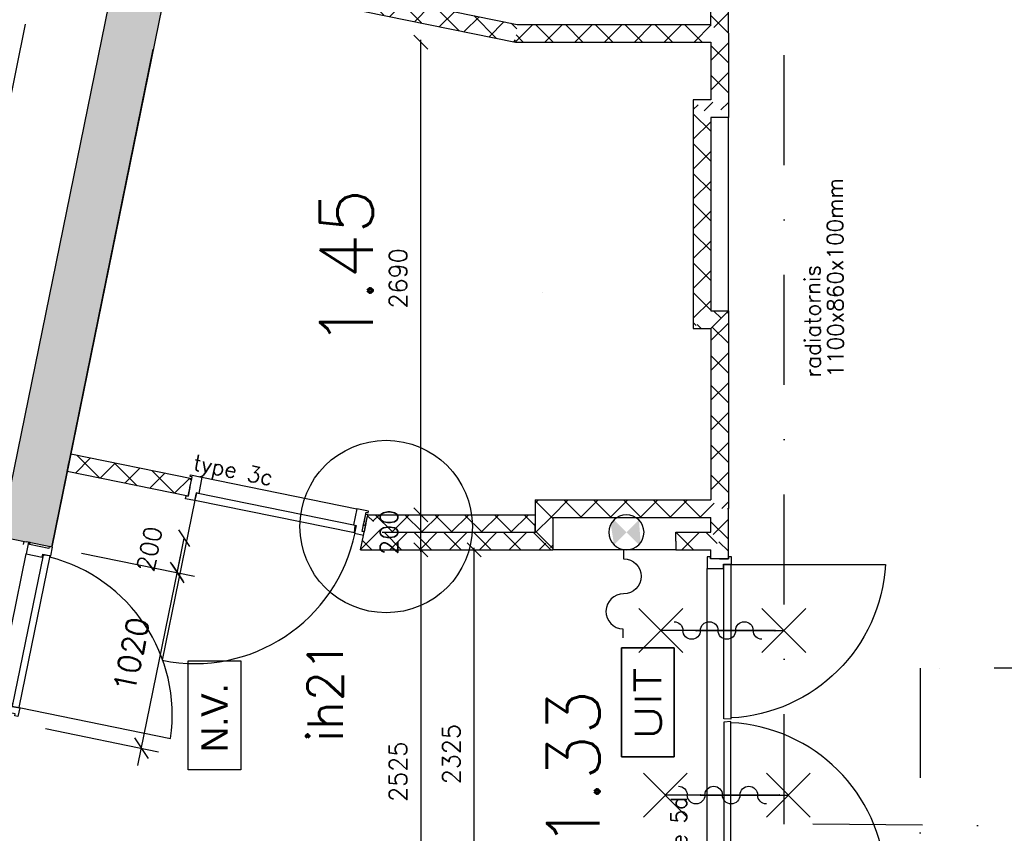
# Model space of a CAD drawing. Extents: x -84256 to 172857, y -58817 to 112048.
# Tile 37 of 90: x 24106 to 29710, y 38184 to 42814. Entities that reach past the tile are written whole.
import ezdxf
from ezdxf.enums import TextEntityAlignment as Align

# ---------------------------------------------------------------- set-up
doc = ezdxf.new("R2010")
doc.units = 0
doc.header["$LTSCALE"] = 50
doc.header["$MEASUREMENT"] = 0
doc.header["$PDMODE"] = 3
doc.header["$PDSIZE"] = 0.001
for name, pattern in [('DASHDOT', [25, 12.5, -6.25, 0, -6.25]), ('DD1', [2.66667, 1.66667, -0.5, 0, -0.5]), ('HIDDEN', [9.375, 6.25, -3.125])]:
    doc.linetypes.add(name, pattern=pattern)
doc.layers.get('0').update_dxf_attribs({"linetype": 'CONTINUOUS'})
doc.layers.get('DEFPOINTS').update_dxf_attribs({"linetype": 'CONTINUOUS'})
for name, color, linetype in [('00', 7, 'CONTINUOUS'), ('_BRANDCOMPART', 6, 'DASHDOT'), ('_DETAILNUMMERS', 4, 'CONTINUOUS'), ('_DETAILNUMMERSTEKST', 4, 'CONTINUOUS'), ('A--A22--_F12--', 7, 'CONTINUOUS'), ('A--A22--_F123-', 9, 'CONTINUOUS'), ('A--A56--_F123-', 7, 'CONTINUOUS'), ('A--L21--', 3, 'CONTINUOUS'), ('A--L22--', 7, 'CONTINUOUS'), ('A--L22--_F-2--', 7, 'CONTINUOUS'), ('A--L22--_F12--', 7, 'CONTINUOUS'), ('A--L32--', 7, 'CONTINUOUS'), ('A--L32--_F-23-', 2, 'CONTINUOUS'), ('A--L32--_F123-', 1, 'CONTINUOUS'), ('A--L32--_F123-DRAAIR', 7, 'CONTINUOUS'), ('A--L3A1_VPORTS', 1, 'CONTINUOUS'), ('A--L56--', 7, 'CONTINUOUS'), ('A--L56--_F123-', 7, 'CONTINUOUS'), ('A--L63--', 7, 'CONTINUOUS'), ('A--L63--_F123-', 7, 'CONTINUOUS'), ('A--L65--', 7, 'CONTINUOUS'), ('A--L65--_F-23-', 7, 'CONTINUOUS'), ('A--L65--_F123-', 7, 'CONTINUOUS'), ('A--M$1A-_F123-', 1, 'CONTINUOUS'), ('A--T$1A-_F123-_R', 4, 'CONTINUOUS'), ('A--T63--_F123-', 1, 'CONTINUOUS'), ('STRAMIEN', 1, 'DD1'), ('TEKST_KOZIJNMERK', 10, 'CONTINUOUS'), ('TEKSTKOZIJNMERK', 2, 'CONTINUOUS'), ('X--LR---_CP', 7, 'CONTINUOUS')]:
    doc.layers.add(name, color=color, linetype=linetype)
doc.styles.add('ALFA-0_25', font='ROMANS')
doc.styles.add('B-01', font='SIMPLEX.SHX', dxfattribs={"width": 0.8, "height": 4.5})
doc.styles.add('HIEMSTRA', font='romans.shx')
doc.styles.get("Standard").update_dxf_attribs({"font": 'txt', "width": 0.9})
doc.dimstyles.new('BEILEN', dxfattribs={"dimscale": 40, "dimtxt": 2.5, "dimasz": 2, "dimexe": 0.3, "dimexo": 0.3, "dimgap": 2, "dimtad": 1, "dimdec": 0, "dimzin": 0, "dimdsep": 46, "dimtxsty": 'HIEMSTRA', "dimblk1": 'OBLIQUE', "dimblk2": 'OBLIQUE', "dimsah": 1, "dimcen": -0.09, "dimdle": 0.3, "dimse1": 1, "dimclrd": 2, "dimclre": 2, "dimclrt": 3, "dimadec": 0, "dimazin": 0, "dimtfac": 1, "dimtdec": 4, "dimtofl": 0, "dimtmove": 2, "dimatfit": 3, "dimldrblk": 'OBLIQUE', "dimfxl": 1, "dimtvp": 625, "dimtolj": 1, "dimtzin": 0, "dimarcsym": 0})
doc.dimstyles.get("Standard").update_dxf_attribs({"dimscale": 40, "dimtxt": 2.5, "dimasz": 2, "dimexe": 0.3, "dimexo": 0.3, "dimgap": 2, "dimtad": 0, "dimdec": 0, "dimzin": 0, "dimdsep": 46, "dimtxsty": 'HIEMSTRA', "dimblk1": 'OBLIQUE', "dimblk2": 'OBLIQUE', "dimsah": 1, "dimcen": -0.09, "dimdle": 0.3, "dimse1": 1, "dimclrd": 2, "dimclre": 2, "dimclrt": 3, "dimadec": 0, "dimazin": 0, "dimtfac": 1, "dimtdec": 4, "dimtix": 1, "dimtmove": 0, "dimatfit": 3, "dimldrblk": 'OBLIQUE', "dimfxl": 1, "dimtvp": 625, "dimtolj": 1, "dimtzin": 0, "dimarcsym": 0})
doc.dimstyles.new('STANDARD$0', dxfattribs={"dimscale": 50, "dimtxt": 2.5, "dimasz": 2, "dimexe": 2, "dimexo": 0, "dimgap": 2, "dimtad": 1, "dimdec": 0, "dimzin": 0, "dimdsep": 46, "dimtxsty": 'ALFA-0_25', "dimblk1": 'OBLIQUE', "dimblk2": 'OBLIQUE', "dimsah": 1, "dimcen": -3, "dimdle": 2, "dimclrd": 1, "dimclre": 1, "dimclrt": 2, "dimadec": 0, "dimazin": 0, "dimtfac": 0.6666666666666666, "dimtofl": 0, "dimtmove": 2, "dimatfit": 3, "dimldrblk": 'OBLIQUE', "dimfxl": 1, "dimtvp": 0.8333333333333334, "dimtolj": 1, "dimtzin": 0, "dimarcsym": 0})
pattern_1 = [(45, (-27090.04645999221, -40031.85821619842), (-84.85281374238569, 84.8528137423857), []), (135, (-27090.04645999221, -40031.85821619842), (-84.8528137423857, -84.85281374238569), [])]
pattern_2 = [(45, (-26107.55094729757, -39846.85821619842), (-84.85281374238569, 84.8528137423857), []), (135, (-26107.55094729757, -39846.85821619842), (-84.8528137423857, -84.85281374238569), [])]

# ---------------------------------------------------------------- blocks, each defined once
blk = doc.blocks.new('*U1187')
at = {"layer": 'A--A22--_F123-', "linetype": 'Continuous'}
h = blk.add_hatch(dxfattribs=at)
h.set_pattern_fill('ALFAKRS', color=256, scale=120, style=0)
h.set_pattern_definition(pattern_1)
h.paths.add_polyline_path([(0, 0), (-50, 50), (-50, -134.9999999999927), (0, -184.9999999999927), (50, -234.9999999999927), (50, -50)])
at = {"layer": 'A--L22--_F-2--', "color": 2, "linetype": 'Continuous'}
for points in [[(-50, 50), (-50, 50), (-50, -134.9999999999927), (-50, -134.9999999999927)], [(50, -50), (50, -50), (50, -234.9999999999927), (50, -234.9999999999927)]]:
    blk.add_lwpolyline(points, dxfattribs=at)
blk = doc.blocks.new('Q060058-')
at = {"layer": 'A--L63--_F123-', "color": 1, "linetype": 'Continuous'}
blk.add_lwpolyline([(0, 0), (0, 300), (620, 300), (620, 0)], close=True, dxfattribs=at)
at = {"layer": 'X--LR---_CP'}
blk.add_point((620, 0), dxfattribs=at)
blk.add_point((620, 0), dxfattribs=at)
blk.add_point((620, 0), dxfattribs=at)
at = {"layer": 'A--T63--_F123-'}
blk.add_text('N.V.', height=150, dxfattribs=at).set_placement((100, 150), align=Align.MIDDLE_LEFT)
blk = doc.blocks.new('Q060089-')
at = {"layer": 'A--L63--_F123-', "color": 1, "linetype": 'Continuous'}
blk.add_lwpolyline([(0, 0), (0, 300), (620, 300), (620, 0)], close=True, dxfattribs=at)
at = {"layer": 'X--LR---_CP'}
blk.add_point((620, 0), dxfattribs=at)
blk.add_point((620, 0), dxfattribs=at)
blk.add_point((620, 0), dxfattribs=at)
at = {"layer": 'A--T63--_F123-', "style": 'ALFA-0_25', "width": 1.279785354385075}
blk.add_text('UIT', height=150, dxfattribs=at).set_placement((96.21692030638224, 73.05139613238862), (507.5764985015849, 73.05139613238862), align=Align.FIT)
at = {"layer": 'A--L63--_F123-', "linetype": 'Continuous'}
mesh = blk.add_polyface(dxfattribs=at)
corners = [(0, 0), (0, 300), (620, 300), (620, 0)]
mesh.append_faces([[corners[k] for k in face] for face in [(0, 1, 1, 1), (1, 2, 2, 2), (2, 3, 3, 3), (3, 0, 0, 0)]])
mesh.append_faces([[corners[k] for k in face] for face in [(0, 3, 2, 1)]], dxfattribs={"vtx0": -1, "vtx1": -1, "vtx2": -1, "vtx3": -1})
blk = doc.blocks.new('*U1165')
at = {"layer": 'A--A22--_F123-', "linetype": 'Continuous'}
h = blk.add_hatch(dxfattribs=at)
h.set_pattern_fill('ALFAKRS', color=256, scale=120, style=0)
h.set_pattern_definition([(45, (-24966.49075178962, -43137.3032601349), (-84.85281374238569, 84.8528137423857), []), (135, (-24966.49075178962, -43137.3032601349), (-84.8528137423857, -84.85281374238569), [])])
h.paths.add_polyline_path([(0, 0), (-9.980120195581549, -48.99384860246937), (1960.801663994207, -450.4450439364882), (1965.842441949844, -400.4450439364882), (1970.883219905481, -350.4450439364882), (9.980120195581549, 48.99384860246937)])
at = {"layer": 'A--L22--_F-2--', "color": 2, "linetype": 'Continuous'}
for points in [[(0, 0), (-9.980120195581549, -48.99384860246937), (1960.801663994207, -450.4450439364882), (1960.801663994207, -450.4450439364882)], [(0, 0), (9.980120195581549, 48.99384860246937), (1970.883219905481, -350.4450439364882), (1970.883219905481, -350.4450439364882)]]:
    blk.add_lwpolyline(points, dxfattribs=at)
blk = doc.blocks.new('*U1146')
at = {"layer": 'A--A22--_F123-', "linetype": 'Continuous'}
h = blk.add_hatch(dxfattribs=at)
h.set_pattern_fill('ALFAKRS', color=256, scale=120, style=0)
h.set_pattern_definition([(45, (-26932.33319373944, -42736.85821619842), (-84.85281374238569, 84.8528137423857), []), (135, (-26932.33319373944, -42736.85821619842), (-84.8528137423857, -84.85281374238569), [])])
h.paths.add_polyline_path([(0, 0), (-5.040777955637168, -50), (1107.71326625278, -49.99999999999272), (1157.71326625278, 7.275957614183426e-12), (1107.71326625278, 50.00000000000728), (5.040777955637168, 50)])
at = {"layer": 'A--L22--_F-2--', "color": 2, "linetype": 'Continuous'}
for points in [[(5.040777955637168, 50), (5.040777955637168, 50), (1107.71326625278, 50.00000000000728), (1107.71326625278, 50.00000000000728)], [(-5.040777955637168, -50), (-5.040777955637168, -50), (1107.71326625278, -49.99999999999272), (1107.71326625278, -49.99999999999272)]]:
    blk.add_lwpolyline(points, dxfattribs=at)
blk = doc.blocks.new('*U1145')
at = {"layer": 'A--A22--_F123-', "linetype": 'Continuous'}
h = blk.add_hatch(dxfattribs=at)
h.set_pattern_fill('ALFAKRS', color=256, scale=120, style=0)
h.set_pattern_definition(pattern_2)
h.paths.add_polyline_path([(0, 0), (-61.21096547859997, -50), (1032.495512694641, -50), (982.4955126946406, 0), (932.4955126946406, 50), (61.21096547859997, 50)])
at = {"layer": 'A--L22--_F-2--', "color": 2, "linetype": 'Continuous'}
for points in [[(61.21096547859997, 50), (61.21096547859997, 50), (932.4955126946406, 50), (932.4955126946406, 50)], [(-61.21096547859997, -50), (-61.21096547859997, -50), (1032.495512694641, -50), (1032.495512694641, -50)]]:
    blk.add_lwpolyline(points, dxfattribs=at)
blk = doc.blocks.new('S060204-')
at = {"layer": 'A--L65--_F-23-', "color": 255}
blk.add_circle((0, 0), 0.0123, dxfattribs=at)
at = {"layer": 'A--L65--_F123-', "color": 1, "linetype": 'Continuous'}
for points in [[(-1.25, 6.25), (1.25, 3.75)], [(1.25, 6.25), (-1.25, 3.75)], [(0, 0), (0, 5)]]:
    blk.add_lwpolyline(points, dxfattribs=at)
blk = doc.blocks.new('S060205A')
at = {"layer": 'A--L65--_F-23-', "color": 255}
blk.add_circle((0, -0.01230000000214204), 0.0123, dxfattribs=at)
at = {"layer": 'A--L65--_F123-', "color": 1, "linetype": 'Continuous'}
blk.add_lwpolyline([(0, -0.01230000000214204), (0, 6.237699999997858)], dxfattribs=at)
for points in [[(-0.5, 5.737699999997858, 0.41), (0, 5.237699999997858)], [(0, 4.237699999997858, 1), (0, 5.237699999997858)], [(0, 4.237699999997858, 1), (0, 3.237699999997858)], [(0, 2.237699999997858, 1), (0, 3.237699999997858)], [(0, 2.237699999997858, 1), (0, 1.237699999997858)], [(0.5, 0.737699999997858, 0.41), (0, 1.237699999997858)]]:
    blk.add_lwpolyline(points, format="xyb", dxfattribs=at)
at = {"layer": 'A--L65--', "xscale": -1}
blk.add_blockref('S060204-', (0, 1.487699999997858), dxfattribs=at)
blk.add_blockref('S060204-', (0, 1.487699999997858), dxfattribs=at)
at = {"layer": 'A--L65--', "rotation": 180}
blk.add_blockref('S060204-', (0, 4.487699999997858), dxfattribs=at)
blk.add_blockref('S060204-', (0, 4.487699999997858), dxfattribs=at)
blk = doc.blocks.new('S050122-')
at = {"layer": 'A--A56--_F123-', "color": 2}
for points in [[(0.59, 1.09), (3.18, 1.29), (2, -0.33), (3.41, 1.09)], [(1.09, -2.11), (0.59, -1.74), (3.41, -1.74), (2, -0.33)]]:
    blk.add_solid(points, dxfattribs=at)
at = {"layer": 'A--L56--_F123-', "color": 1, "linetype": 'Continuous'}
blk.add_lwpolyline([(0, -0.33, 1), (4, -0.33, 1)], format="xyb", close=True, dxfattribs=at)
blk.add_lwpolyline([(4, -0.66), (5, -0.66, -1), (9, -0.66, 0.98), (13, -0.74), (14, -0.74)], format="xyb", dxfattribs=at)
blk = doc.blocks.new('*U1128')
at = {"layer": 'A--A22--_F123-', "linetype": 'Continuous'}
h = blk.add_hatch(dxfattribs=at)
h.set_pattern_fill('ALFAKRS', color=256, scale=120, style=0)
h.set_pattern_definition(pattern_1)
h.paths.add_polyline_path([(0, 0), (-50, 50), (950, 50.00000000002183), (1000, 2.182787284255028e-11), (950.0000000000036, -49.99999999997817), (50, -50)])
at = {"layer": 'A--L22--_F-2--', "color": 2, "linetype": 'Continuous'}
for points in [[(-50, 50), (-50, 50), (950, 50.00000000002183), (950, 50.00000000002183)], [(50, -50), (50, -50), (950.0000000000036, -49.99999999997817), (950.0000000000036, -49.99999999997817)]]:
    blk.add_lwpolyline(points, dxfattribs=at)
blk = doc.blocks.new('*U1084')
at = {"layer": 'A--A22--_F123-', "linetype": 'Continuous'}
h = blk.add_hatch(dxfattribs=at)
h.set_pattern_fill('ALFAKRS', color=256, scale=120, style=0)
h.set_pattern_definition([(45, (-26127.91955748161, -39946.85821619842), (-84.85281374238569, 84.8528137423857), []), (135, (-26127.91955748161, -39946.85821619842), (-84.8528137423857, -84.85281374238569), [])])
h.paths.add_polyline_path([(0, 0), (-40.84235529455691, 50), (912.1269025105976, 50), (912.1269025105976, 0), (912.1269025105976, -50), (40.84235529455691, -50)])
at = {"layer": 'A--L22--_F-2--', "color": 2, "linetype": 'Continuous'}
for points in [[(-40.84235529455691, 50), (-40.84235529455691, 50), (912.1269025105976, 50), (912.1269025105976, 0)], [(40.84235529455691, -50), (40.84235529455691, -50), (912.1269025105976, -50), (912.1269025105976, 0)]]:
    blk.add_lwpolyline(points, dxfattribs=at)
blk = doc.blocks.new('_OBLIQUE')
at = {"color": 0, "linetype": 'ByBlock'}
blk.add_line((-0.5, -0.5), (0.5, 0.5), dxfattribs=at)
blk = doc.blocks.new('*D136')
at = {"layer": 'A--M$1A-_F123-', "color": 1, "linetype": 'Continuous', "lineweight": -2, "transparency": 16777216}
for p, q in [((24457.35104467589, 39779.02365882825), (25100.91868761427, 39647.9279679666)), ((24779.37629802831, 38570.42599966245), (25022.89123080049, 39765.8759055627)), ((24253.75659268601, 38779.54914733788), (24897.32423562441, 38648.45345647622))]:
    blk.add_line(p, q, dxfattribs=at)
at = {"layer": 'DEFPOINTS', "color": 0, "linetype": 'Continuous', "transparency": 16777216}
for p in [(24457.35104467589, 39779.02365882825), (25002.93099040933, 39667.88820835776), (24253.75659268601, 38779.54914733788)]:
    blk.add_point(p, dxfattribs=at)
at = {"layer": 'A--M$1A-_F123-', "color": 1, "linetype": 'Continuous', "lineweight": -2, "transparency": 16777216, "xscale": 100, "yscale": 100, "zscale": 100}
for p, rotation in [((25002.93099040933, 39667.88820835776), 78.48629033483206), ((24799.33653841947, 38668.41369686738), 258.4862903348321)]:
    blk.add_blockref('_OBLIQUE', p, dxfattribs=dict(at, rotation=rotation))
at = {"layer": 'A--M$1A-_F123-', "color": 2, "linetype": 'Continuous', "transparency": 16777216, "insert": (24741.90375645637, 39200.58634324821), "char_height": 125, "attachment_point": 5, "rotation": 78.48629033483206, "style": 'ALFA-0_25'}
blk.add_mtext('\\A1;1020', dxfattribs=at)
blk = doc.blocks.new('dr_880 type1')
at = {"layer": 'A--L32--_F123-', "color": 1}
blk.add_line((67, 0), (917, 0), dxfattribs=at)
at = {"layer": 'A--L32--_F123-'}
for points in [[(0, 9), (0, 0), (67, 0), (67, 93.75), (50, 93.75), (50, 139), (0, 139), (0, 121), (12, 121), (12, 9), (0, 9)], [(52, 95.57359312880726), (52, 135.5735931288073), (932, 135.5735931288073), (929, 95.57359312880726), (52, 95.57359312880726)], [(984, 9), (984, 0), (917, 0), (917, 93.75), (934, 93.75), (934, 139), (984, 139), (984, 121), (972, 121), (972, 9), (984, 9)]]:
    blk.add_lwpolyline(points, close=True, dxfattribs=at)
at = {"layer": 'A--L32--_F123-DRAAIR', "color": 1}
blk.add_lwpolyline([(52, 135.5735931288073), (52, 1015.573593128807, -0.3818475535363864), (924.8800000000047, 135.8235931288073)], format="xyb", dxfattribs=at)
at = {"layer": 'X--LR---_CP', "color": 1}
for p in [(12, 121), (12, 9)]:
    blk.add_point(p, dxfattribs=at)
at = {"layer": 'X--LR---_CP', "color": 2}
for p in [(972, 121), (972, 9)]:
    blk.add_point(p, dxfattribs=at)
at = {"layer": 'X--LR---_CP'}
blk.add_point((0, 0), dxfattribs=at)
blk = doc.blocks.new('*D238')
at = {"color": 2, "linetype": 'ByBlock', "transparency": 16777216}
blk.add_line((26692.90648273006, 37459.85821619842), (26692.90648273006, 39808.85821619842), dxfattribs=at)
at = {"layer": 'DEFPOINTS', "color": 0, "linetype": 'ByBlock', "transparency": 16777216}
for p in [(26692.90648273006, 39796.85821619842), (26692.90648273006, 39796.85821619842), (26692.90648273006, 37471.85821619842)]:
    blk.add_point(p, dxfattribs=at)
at = {"color": 2, "linetype": 'ByBlock', "transparency": 16777216, "xscale": 80, "yscale": 80, "zscale": 80}
for p, rotation in [((26692.90648273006, 39796.85821619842), 90), ((26692.90648273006, 37471.85821619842), 270)]:
    blk.add_blockref('_OBLIQUE', p, dxfattribs=dict(at, rotation=rotation))
at = {"color": 3, "linetype": 'ByBlock', "transparency": 16777216, "insert": (26562.90648273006, 38634.35821619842), "char_height": 100, "attachment_point": 5, "rotation": 90, "style": 'HIEMSTRA'}
blk.add_mtext('\\A1;2325', dxfattribs=at)
blk = doc.blocks.new('*D239')
at = {"color": 2, "linetype": 'ByBlock', "transparency": 16777216}
for p, q in [((26390.11364490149, 39808.85821619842), (26390.11364490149, 37259.85821619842)), ((26386.47786460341, 37271.85821619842), (26402.11364490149, 37271.85821619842))]:
    blk.add_line(p, q, dxfattribs=at)
at = {"layer": 'DEFPOINTS', "color": 0, "linetype": 'ByBlock', "transparency": 16777216}
for p in [(26374.47786460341, 39796.85821619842), (26374.47786460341, 37271.85821619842), (26390.11364490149, 37271.85821619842)]:
    blk.add_point(p, dxfattribs=at)
at = {"color": 2, "linetype": 'ByBlock', "transparency": 16777216, "xscale": 80, "yscale": 80, "zscale": 80}
for p, rotation in [((26390.11364490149, 39796.85821619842), 90), ((26390.11364490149, 37271.85821619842), 270)]:
    blk.add_blockref('_OBLIQUE', p, dxfattribs=dict(at, rotation=rotation))
at = {"color": 3, "linetype": 'ByBlock', "transparency": 16777216, "insert": (26260.11364490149, 38534.35821619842), "char_height": 100, "attachment_point": 5, "rotation": 90, "style": 'HIEMSTRA'}
blk.add_mtext('\\A1;2525', dxfattribs=at)
blk = doc.blocks.new('*D317')
at = {"color": 2, "linetype": 'ByBlock', "transparency": 16777216}
blk.add_line((26390.11364490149, 39784.85821619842), (26390.11364490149, 39996.85821619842), dxfattribs=at)
at = {"layer": 'DEFPOINTS', "color": 0, "linetype": 'ByBlock', "transparency": 16777216}
for p in [(26390.11364490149, 39996.85821619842), (26390.11364490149, 39996.85821619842), (26388.33650286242, 39796.85821619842)]:
    blk.add_point(p, dxfattribs=at)
at = {"color": 2, "linetype": 'ByBlock', "transparency": 16777216, "xscale": 80, "yscale": 80, "zscale": 80}
for p, rotation in [((26390.11364490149, 39996.85821619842), 90), ((26390.11364490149, 39796.85821619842), 270)]:
    blk.add_blockref('_OBLIQUE', p, dxfattribs=dict(at, rotation=rotation))
at = {"color": 3, "linetype": 'ByBlock', "transparency": 16777216, "insert": (26208.11364490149, 39896.85821619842), "char_height": 100, "attachment_point": 5, "rotation": 90, "style": 'HIEMSTRA'}
blk.add_mtext('\\A1;200', dxfattribs=at)
blk = doc.blocks.new('*D318')
at = {"color": 2, "linetype": 'ByBlock', "transparency": 16777216}
blk.add_line((26390.11364490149, 39984.85821619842), (26390.11364490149, 42698.85821619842), dxfattribs=at)
at = {"layer": 'DEFPOINTS', "color": 0, "linetype": 'ByBlock', "transparency": 16777216}
for p in [(26390.11364490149, 42686.85821619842), (26390.11364490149, 42686.85821619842), (26390.11364490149, 39996.85821619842)]:
    blk.add_point(p, dxfattribs=at)
at = {"color": 2, "linetype": 'ByBlock', "transparency": 16777216, "xscale": 80, "yscale": 80, "zscale": 80}
for p, rotation in [((26390.11364490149, 42686.85821619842), 90), ((26390.11364490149, 39996.85821619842), 270)]:
    blk.add_blockref('_OBLIQUE', p, dxfattribs=dict(at, rotation=rotation))
at = {"color": 3, "linetype": 'ByBlock', "transparency": 16777216, "insert": (26260.11364490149, 41341.85821619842), "char_height": 100, "attachment_point": 5, "rotation": 90, "style": 'HIEMSTRA'}
blk.add_mtext('\\A1;2690', dxfattribs=at)
blk = doc.blocks.new('*D320')
at = {"color": 2, "linetype": 'ByBlock', "transparency": 16777216}
blk.add_line((24857.05589736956, 39685.35674750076), (24899.37160699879, 39893.09066557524), dxfattribs=at)
at = {"layer": 'DEFPOINTS', "color": 0, "linetype": 'ByBlock', "transparency": 16777216}
for p in [(24899.37160699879, 39893.09066557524), (24899.37160699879, 39893.09066557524), (24859.4511262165, 39697.11527116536)]:
    blk.add_point(p, dxfattribs=at)
at = {"color": 2, "linetype": 'ByBlock', "transparency": 16777216, "xscale": 80, "yscale": 80, "zscale": 80}
for p, rotation in [((24899.37160699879, 39893.09066557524), 78.48629033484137), ((24859.4511262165, 39697.11527116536), 258.4862903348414)]:
    blk.add_blockref('_OBLIQUE', p, dxfattribs=dict(at, rotation=rotation))
at = {"color": 3, "linetype": 'ByBlock', "transparency": 16777216, "insert": (24701.07375769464, 39831.43060588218), "char_height": 100, "attachment_point": 5, "rotation": 78.48629033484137, "style": 'HIEMSTRA'}
blk.add_mtext('\\A1;200', dxfattribs=at)
blk = doc.blocks.new('*U1024')
at = {"layer": 'A--A22--_F123-', "linetype": 'Continuous'}
blk.add_hatch(color=256, dxfattribs=at).paths.add_polyline_path([(0, 0), (146.9815458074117, -29.94036058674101), (-1005.722336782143, -5688.729874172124), (-1152.703882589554, -5658.789513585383), (-1299.685428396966, -5628.849152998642), (-146.9815458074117, 29.94036058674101)])
at = {"layer": 'A--A22--_F12--', "color": 8}
for points in [[(-1152.703882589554, -5658.789513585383), (-1299.685428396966, -5628.849152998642), (0, 0), (-146.9815458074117, 29.94036058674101)], [(0, 0), (146.9815458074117, -29.94036058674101), (-1152.703882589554, -5658.789513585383), (-1005.722336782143, -5688.729874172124)]]:
    blk.add_solid(points, dxfattribs=at)
at = {"layer": 'A--L22--_F12--', "color": 3, "linetype": 'Continuous'}
for points in [[(0, 0), (-146.9815458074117, 29.94036058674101), (-1299.685428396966, -5628.849152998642), (-1152.703882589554, -5658.789513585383)], [(0, 0), (146.9815458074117, -29.94036058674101), (-1005.722336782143, -5688.729874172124), (-1152.703882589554, -5658.789513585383)]]:
    blk.add_lwpolyline(points, dxfattribs=at)
blk = doc.blocks.new('*D341')
at = {"layer": 'A--M$1A-_F123-', "color": 2, "linetype": 'Continuous', "lineweight": -2, "transparency": 16777216}
for p, q in [((23981.86459492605, 29671.47096295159), (23903.4744371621, 29687.43915526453)), ((23978.66289297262, 29655.75334656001), (23984.25982377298, 29683.22948661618)), ((24079.85229213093, 29651.51072256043), (23981.86459492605, 29671.47096295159)), ((24079.85229213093, 29651.51072256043), (24158.24244989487, 29635.5425302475))]:
    blk.add_line(p, q, dxfattribs=at)
at = {"layer": 'DEFPOINTS', "color": 0, "linetype": 'Continuous', "transparency": 16777216}
for p in [(23976.26766412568, 29643.99482289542), (23981.86459492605, 29671.47096295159), (24074.25536133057, 29624.03458250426)]:
    blk.add_point(p, dxfattribs=at)
at = {"layer": 'A--M$1A-_F123-', "color": 2, "linetype": 'Continuous', "lineweight": -2, "transparency": 16777216, "xscale": 80, "yscale": 80, "zscale": 80}
for p, rotation in [((23981.86459492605, 29671.47096295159), 348.4862903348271), ((24079.85229213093, 29651.51072256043), 168.4862903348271)]:
    blk.add_blockref('_OBLIQUE', p, dxfattribs=dict(at, rotation=rotation))
at = {"layer": 'A--M$1A-_F123-', "color": 3, "linetype": 'Continuous', "transparency": 16777216, "insert": (36506.00868801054, 90903.8015958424), "char_height": 100, "attachment_point": 5, "rotation": 348.4862903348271, "style": 'HIEMSTRA'}
blk.add_mtext('\\A1;100', dxfattribs=at)
blk = doc.blocks.new('*U1020')
at = {"layer": 'A--A22--_F123-', "linetype": 'Continuous'}
h = blk.add_hatch(dxfattribs=at)
h.set_pattern_fill('ALFAKRS', color=256, scale=120, style=0)
h.set_pattern_definition(pattern_2)
h.paths.add_polyline_path([(0, 0), (-61.21096547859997, -50), (-20.47374511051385, 150), (20.36861018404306, 100), (61.21096547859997, 50), (61.21096547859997, 50)])
at = {"layer": 'A--L22--_F-2--', "color": 2, "linetype": 'Continuous'}
for points in [[(-61.21096547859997, -50), (-61.21096547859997, -50), (-20.47374511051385, 150), (-20.47374511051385, 150)], [(61.21096547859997, 50), (61.21096547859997, 50), (61.21096547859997, 50), (61.21096547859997, 50)]]:
    blk.add_lwpolyline(points, dxfattribs=at)
blk = doc.blocks.new('Q0340081')
at = {"layer": 'A--L32--_F123-', "color": 2, "linetype": 'Continuous'}
blk.add_lwpolyline([(0, 0), (0, -40), (926.1199999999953, -40), (923.1199999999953, 0), (0, 0)], close=True, dxfattribs=at)
at = {"layer": 'A--L32--_F123-', "color": 1, "linetype": 'Continuous'}
blk.add_lwpolyline([(0, -40), (0, -970, 0.414213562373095), (930, -40)], format="xyb", dxfattribs=at)
blk = doc.blocks.new('dr_930type3')
at = {"layer": 'A--L32--_F123-', "color": 1}
blk.add_line((67, 0), (967, 0), dxfattribs=at)
for points in [[(0, -9), (0, 0), (67, 0), (67, -93.75), (52, -93.75), (52, -139), (0, -139), (0, -121), (12, -121), (12, -9), (0, -9)], [(1034, -9), (1034, 0), (967, 0), (967, -93.75), (982, -93.75), (982, -139), (1034, -139), (1034, -121), (1022, -121), (1022, -9), (1034, -9)]]:
    blk.add_lwpolyline(points, close=True, dxfattribs=at)
at = {"layer": 'X--LR---_CP', "color": 2, "linetype": 'Continuous'}
blk.add_point((0, 0), dxfattribs=at)
at = {"layer": 'X--LR---_CP', "color": 3, "linetype": 'Continuous'}
blk.add_point((0, 0), dxfattribs=at)
at = {"layer": 'A--L32--', "linetype": 'Continuous'}
blk.add_blockref('Q0340081', (53.94000000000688, -95.93610172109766), dxfattribs=at)
blk = doc.blocks.new('type 5d')
at = {"layer": 'A--L32--_F-23-'}
for points in [[(-1861.000000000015, 51.49999999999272), (-1861.000000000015, 69.49999999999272), (-1794.000000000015, 69.49999999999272), (-1794.000000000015, -24.25000000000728), (-1819.000000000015, -24.25000000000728), (-1819.000000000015, -69.50000000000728), (-1861.000000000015, -69.50000000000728), (-1861.000000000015, -51.50000000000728), (-1849.000000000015, -51.50000000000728), (-1849.000000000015, 51.49999999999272), (-1861.000000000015, 51.49999999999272)], [(-1.455191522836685e-11, 51.49999999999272), (-1.455191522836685e-11, 69.49999999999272), (-67.00000000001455, 69.49999999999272), (-67.00000000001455, -24.25000000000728), (-42.00000000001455, -24.25000000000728), (-42.00000000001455, -69.50000000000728), (-1.455191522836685e-11, -69.50000000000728), (-1.455191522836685e-11, -51.50000000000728), (-12.00000000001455, -51.50000000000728), (-12.00000000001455, 51.49999999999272), (-1.455191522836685e-11, 51.49999999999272)], [(-1817.000000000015, -26.07359312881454), (-1817.000000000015, -66.07359312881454), (-937.0000000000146, -66.07359312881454), (-940.0000000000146, -26.07359312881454), (-1817.000000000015, -26.07359312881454)], [(-44.00000000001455, -26.07359312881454), (-44.00000000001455, -66.07359312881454), (-924.0000000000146, -66.07359312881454), (-921.0000000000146, -26.07359312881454), (-44.00000000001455, -26.07359312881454)]]:
    blk.add_lwpolyline(points, close=True, dxfattribs=at)
at = {"layer": 'A--L32--_F123-', "color": 1}
blk.add_line((-1794.000000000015, 69.49999999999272), (-67.00000000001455, 69.49999999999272), dxfattribs=at)
at = {"layer": 'A--L32--_F123-DRAAIR', "color": 1}
for points in [[(-1817.000000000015, -66.07359312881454), (-1817.000000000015, -946.0735931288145, 0.3818475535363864), (-944.1200000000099, -66.32359312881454)], [(-44.00000000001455, -66.07359312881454), (-44.00000000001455, -946.0735931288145, -0.3818475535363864), (-916.8800000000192, -66.32359312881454)]]:
    blk.add_lwpolyline(points, format="xyb", dxfattribs=at)
blk = doc.blocks.new('*U907')
at = {"layer": 'A--A22--_F123-', "linetype": 'Continuous'}
h = blk.add_hatch(dxfattribs=at)
h.set_pattern_fill('ALFAKRS', color=256, scale=120, style=0)
h.set_pattern_definition([(45, (-27840.04645999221, -39846.85821619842), (-84.85281374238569, 84.8528137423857), []), (135, (-27840.04645999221, -39846.85821619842), (-84.8528137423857, -84.85281374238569), [])])
h.paths.add_polyline_path([(0, 0), (0, 50), (199.9999999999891, 50), (249.9999999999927, 0), (199.9999999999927, -50), (0, -50)])
at = {"layer": 'A--L22--_F-2--', "color": 2, "linetype": 'Continuous'}
for points in [[(0, 0), (0, 50), (199.9999999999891, 50), (199.9999999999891, 50)], [(0, 0), (0, -50), (199.9999999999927, -50), (199.9999999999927, -50)]]:
    blk.add_lwpolyline(points, dxfattribs=at)
blk = doc.blocks.new('DETAILNR')
at = {"layer": '_DETAILNUMMERS'}
blk.add_circle((32.92718113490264, -23.2258544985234), 490.6935699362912, dxfattribs=at)
at = {"layer": 'X--LR---_CP'}
blk.add_point((0, 0), dxfattribs=at)
at = {"layer": '_DETAILNUMMERSTEKST', "style": 'ALFA-0_25'}
blk.add_attdef('DETAILNR', text='', height=200, rotation=90, dxfattribs=at).set_placement((-618.3754303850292, 223.8354966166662), align=Align.RIGHT)
blk = doc.blocks.new('*U897')
at = {"layer": 'A--A22--_F123-', "linetype": 'Continuous'}
h = blk.add_hatch(dxfattribs=at)
h.set_pattern_fill('ALFAKRS', color=256, scale=120, style=0)
h.set_pattern_definition([(45, (-28090.04645999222, -42736.85821619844), (-84.85281374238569, 84.8528137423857), []), (135, (-28090.04645999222, -42736.85821619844), (-84.8528137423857, -84.85281374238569), [])])
h.paths.add_polyline_path([(0, 0), (-50, 50), (-50.00000000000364, 701.8672232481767), (-3.637978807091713e-12, 701.8672232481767), (49.99999999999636, 701.8672232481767), (50, 0)])
at = {"layer": 'A--L22--_F-2--', "color": 2, "linetype": 'Continuous'}
for points in [[(-50, 50), (-50, 50), (-50.00000000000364, 701.8672232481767), (-3.637978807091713e-12, 701.8672232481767)], [(50, 0), (50, 0), (49.99999999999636, 701.8672232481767), (-3.637978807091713e-12, 701.8672232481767)]]:
    blk.add_lwpolyline(points, dxfattribs=at)
blk = doc.blocks.new('*U896')
at = {"layer": 'A--A22--_F123-', "linetype": 'Continuous'}
h = blk.add_hatch(dxfattribs=at)
h.set_pattern_fill('ALFAKRS', color=256, scale=120, style=0)
h.set_pattern_definition([(45, (-25075.66525263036, -40151.8625792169), (-84.85281374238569, 84.8528137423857), []), (135, (-25075.66525263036, -40151.8625792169), (-84.8528137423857, -84.85281374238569), [])])
h.paths.add_polyline_path([(0, 0), (-9.979775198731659, -48.99391887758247), (-698.715431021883, 91.29751267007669), (-688.7356558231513, 140.2914315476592), (-678.7558806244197, 189.2853504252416), (9.979775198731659, 48.99391887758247)])
at = {"layer": 'A--L22--_F-2--', "color": 2, "linetype": 'Continuous'}
for points in [[(0, 0), (9.979775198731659, 48.99391887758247), (-678.7558806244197, 189.2853504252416), (-688.7356558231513, 140.2914315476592)], [(0, 0), (-9.979775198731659, -48.99391887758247), (-698.715431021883, 91.29751267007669), (-688.7356558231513, 140.2914315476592)]]:
    blk.add_lwpolyline(points, dxfattribs=at)
blk = doc.blocks.new('*U895')
at = {"layer": 'A--A22--_F123-', "linetype": 'Continuous'}
h = blk.add_hatch(dxfattribs=at)
h.set_pattern_fill('ALFAKRS', color=256, scale=120, style=0)
h.set_pattern_definition([(45, (-26077.09708199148, -39947.86436759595), (-84.85281374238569, 84.8528137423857), []), (135, (-26077.09708199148, -39947.86436759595), (-84.8528137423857, -84.85281374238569), [])])
h.paths.add_polyline_path([(0, 0), (-10.00032939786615, -48.98972761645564), (-21.75641698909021, -46.58994394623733), (-11.75608759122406, 2.399783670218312), (-1.755758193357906, 51.38951128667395), (10.00032939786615, 48.98972761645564)])
at = {"layer": 'A--L22--_F-2--', "color": 2, "linetype": 'Continuous'}
for points in [[(0, 0), (-10.00032939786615, -48.98972761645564), (-21.75641698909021, -46.58994394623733), (-11.75608759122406, 2.399783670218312)], [(0, 0), (10.00032939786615, 48.98972761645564), (-1.755758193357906, 51.38951128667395), (-11.75608759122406, 2.399783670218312)]]:
    blk.add_lwpolyline(points, dxfattribs=at)
blk = doc.blocks.new('*U894')
at = {"layer": 'A--A22--_F123-', "linetype": 'Continuous'}
h = blk.add_hatch(dxfattribs=at)
h.set_pattern_fill('ALFAKRS', color=256, scale=120, style=0)
h.set_pattern_definition([(45, (-28090.04645999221, -39846.85821619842), (-84.85281374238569, 84.8528137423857), []), (135, (-28090.04645999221, -39846.85821619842), (-84.8528137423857, -84.85281374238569), [])])
h.paths.add_polyline_path([(0, 0), (-50.00000000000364, 50), (-50.00000000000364, 135.0000000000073), (-7.275957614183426e-12, 185.0000000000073), (49.99999999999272, 185.0000000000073), (50, 0)])
at = {"layer": 'A--L22--_F-2--', "color": 2, "linetype": 'Continuous'}
for points in [[(50, 0), (50, 0), (49.99999999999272, 185.0000000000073), (49.99999999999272, 185.0000000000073)], [(-50.00000000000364, 50), (-50.00000000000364, 50), (-50.00000000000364, 135.0000000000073), (-50.00000000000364, 135.0000000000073)]]:
    blk.add_lwpolyline(points, dxfattribs=at)
blk = doc.blocks.new('*U893')
at = {"layer": 'A--A22--_F123-', "linetype": 'Continuous'}
h = blk.add_hatch(dxfattribs=at)
h.set_pattern_fill('ALFAKRS', color=256, scale=120, style=0)
h.set_pattern_definition([(45, (-28090.04645999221, -39745.35821619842), (-84.85281374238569, 84.8528137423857), []), (135, (-28090.04645999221, -39745.35821619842), (-84.8528137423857, -84.85281374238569), [])])
h.paths.add_polyline_path([(0, 0), (-50, 0), (-50, 51.50000000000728), (0, 101.5000000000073), (50, 101.5000000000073), (50, 0)])
at = {"layer": 'A--L22--_F-2--', "color": 2, "linetype": 'Continuous'}
for points in [[(0, 0), (50, 0), (50, 101.5000000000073), (50, 101.5000000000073)], [(0, 0), (-50, 0), (-50, 51.50000000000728), (-50, 51.50000000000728)]]:
    blk.add_lwpolyline(points, dxfattribs=at)
blk = doc.blocks.new('*U841')
at = {"layer": 'A--A22--_F123-', "linetype": 'Continuous'}
h = blk.add_hatch(dxfattribs=at)
h.set_pattern_fill('ALFAKRS', color=256, scale=120, style=0)
h.set_pattern_definition([(45, (-28090.04645999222, -42736.85821619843), (-84.85281374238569, 84.8528137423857), []), (135, (-28090.04645999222, -42736.85821619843), (-84.8528137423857, -84.85281374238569), [])])
h.paths.add_polyline_path([(0, 0), (50, 0), (49.99999999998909, -479.4784398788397), (-1.091393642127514e-11, -429.4784398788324), (-50.00000000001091, -379.4784398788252), (-50, -50)])
at = {"layer": 'A--L22--_F-2--', "color": 2, "linetype": 'Continuous'}
for points in [[(50, 0), (50, 0), (49.99999999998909, -479.4784398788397), (49.99999999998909, -479.4784398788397)], [(-50, -50), (-50, -50), (-50.00000000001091, -379.4784398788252), (-50.00000000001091, -379.4784398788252)]]:
    blk.add_lwpolyline(points, dxfattribs=at)
blk = doc.blocks.new('*U840')
at = {"layer": 'A--A22--_F123-', "linetype": 'Continuous'}
h = blk.add_hatch(dxfattribs=at)
h.set_pattern_fill('ALFAKRS', color=256, scale=120, style=0)
h.set_pattern_definition([(45, (-28090.04645999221, -42307.3797763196), (-84.85281374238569, 84.8528137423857), []), (135, (-28090.04645999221, -42307.3797763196), (-84.8528137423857, -84.85281374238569), [])])
h.paths.add_polyline_path([(0, 0), (50, -50.00000000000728), (-49.99999999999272, -50), (-99.99999999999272, 7.275957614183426e-12), (-149.9999999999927, 50.00000000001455), (-50, 50.00000000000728)])
at = {"layer": 'A--L22--_F-2--', "color": 2, "linetype": 'Continuous'}
for points in [[(-50, 50.00000000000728), (-50, 50.00000000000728), (-149.9999999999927, 50.00000000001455), (-149.9999999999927, 50.00000000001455)], [(50, -50.00000000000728), (50, -50.00000000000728), (-49.99999999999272, -50), (-49.99999999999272, -50)]]:
    blk.add_lwpolyline(points, dxfattribs=at)
blk = doc.blocks.new('*U839')
at = {"layer": 'A--A22--_F123-', "linetype": 'Continuous'}
h = blk.add_hatch(dxfattribs=at)
h.set_pattern_fill('ALFAKRS', color=256, scale=120, style=0)
h.set_pattern_definition([(45, (-27990.04645999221, -42307.37977631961), (-84.85281374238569, 84.8528137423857), []), (135, (-27990.04645999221, -42307.37977631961), (-84.8528137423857, -84.85281374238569), [])])
h.paths.add_polyline_path([(0, 0), (-50, 50.00000000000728), (-50.00000000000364, -1250.000000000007), (-3.637978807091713e-12, -1200.000000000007), (49.99999999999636, -1150.000000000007), (50, -50.00000000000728)])
at = {"layer": 'A--L22--_F-2--', "color": 2, "linetype": 'Continuous'}
for points in [[(-50, 50.00000000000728), (-50, 50.00000000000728), (-50.00000000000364, -1250.000000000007), (-50.00000000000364, -1250.000000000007)], [(50, -50.00000000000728), (50, -50.00000000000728), (49.99999999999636, -1150.000000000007), (49.99999999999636, -1150.000000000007)]]:
    blk.add_lwpolyline(points, dxfattribs=at)
blk = doc.blocks.new('*U838')
at = {"layer": 'A--A22--_F123-', "linetype": 'Continuous'}
h = blk.add_hatch(dxfattribs=at)
h.set_pattern_fill('ALFAKRS', color=256, scale=120, style=0)
h.set_pattern_definition([(45, (-27990.04645999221, -41107.3797763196), (-84.85281374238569, 84.8528137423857), []), (135, (-27990.04645999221, -41107.3797763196), (-84.8528137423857, -84.85281374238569), [])])
h.paths.add_polyline_path([(0, 0), (-50, -50), (50, -50), (100, 0), (150, 50), (50, 50)])
at = {"layer": 'A--L22--_F-2--', "color": 2, "linetype": 'Continuous'}
for points in [[(50, 50), (50, 50), (150, 50), (150, 50)], [(-50, -50), (-50, -50), (50, -50), (50, -50)]]:
    blk.add_lwpolyline(points, dxfattribs=at)
blk = doc.blocks.new('*U837')
at = {"layer": 'A--A22--_F123-', "linetype": 'Continuous'}
h = blk.add_hatch(dxfattribs=at)
h.set_pattern_fill('ALFAKRS', color=256, scale=120, style=0)
h.set_pattern_definition([(45, (-28090.04645999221, -41107.3797763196), (-84.85281374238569, 84.8528137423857), []), (135, (-28090.04645999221, -41107.3797763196), (-84.8528137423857, -84.85281374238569), [])])
h.paths.add_polyline_path([(0, 0), (50, 50), (50, -1075.521560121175), (0, -1075.521560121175), (-50, -1025.521560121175), (-50, -50)])
at = {"layer": 'A--L22--_F-2--', "color": 2, "linetype": 'Continuous'}
for points in [[(50, 50), (50, 50), (50, -1075.521560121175), (50, -1075.521560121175)], [(-50, -50), (-50, -50), (-50, -1025.521560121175), (-50, -1025.521560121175)]]:
    blk.add_lwpolyline(points, dxfattribs=at)

msp = doc.modelspace()

# ---------------------------------------------------------------- linework, layer by layer
msp.add_line((24289.37425618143, 39813.24078173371), (24866.58636323, 42646.85821619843))
at = {"layer": '_BRANDCOMPART'}
msp.add_lwpolyline([(30494.5825889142, 38221.73970802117), (28457.88701096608, 38236.74869790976), (28457.88701096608, 38236.74869790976), (28457.88701096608, 45608.4662338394), (27870.38988809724, 45675.53120042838), (28200.00339985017, 47293.65144103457), (29563.61591841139, 47293.65144103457), (29893.58935324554, 48913.53859592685), (36087.18553714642, 79318.79502492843), (38726.90406926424, 79318.79502492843), (38727.04662047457, 82343.15060186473), (39358.53966938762, 82343.15060186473), (39358.53966938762, 83251.86034068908), (41161.39882034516, 83251.86034068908), (41154.8786297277, 76346.41779987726), (42676.33020600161, 76346.41763248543), (46227.6403264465, 68844.31198150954), (45422.04645999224, 68503.28897100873), (45422.04645999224, 67290.75910318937), (51065.61202550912, 68757.40547297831)], dxfattribs=at)
at = {"layer": '_BRANDCOMPART', "linetype": 'HIDDEN', "ltscale": 5}
msp.add_lwpolyline([(15978.41145403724, 46842.50361069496), (24606.17837506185, 45085.01459222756), (20851.27158495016, 26651.63595239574)], dxfattribs=at)
at = {"layer": 'A--L3A1_VPORTS', "color": 0}
msp.add_lwpolyline([(28140.04645999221, 41157.3797763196), (28140.04645999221, 42257.3797763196), (28040.04645999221, 42257.3797763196), (28040.04645999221, 41157.3797763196)], close=True, dxfattribs=at)
at = {"layer": 'A--L56--', "linetype": 'Continuous'}
msp.add_line((27840.04645999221, 39796.85821619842), (27140.04645999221, 39796.85821619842), dxfattribs=at)
at = {"layer": 'STRAMIEN', "color": 4, "linetype": 'DASHDOT'}
msp.add_lwpolyline([(36527.04647958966, 39846.8582161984), (36527.04647958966, 39123.77991239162), (29232.04645999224, 39123.77991239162), (29232.04645999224, 31996.85821619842), (31317.63540168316, 31996.85821619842)], dxfattribs=at)
msp.add_lwpolyline([(36527.04647958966, 39846.8582161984), (36527.04647958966, 39123.77991239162), (29232.04645999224, 39123.77991239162), (29232.04645999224, 31996.85821619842), (31317.63540168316, 31996.85821619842)], dxfattribs=at)
at = {"layer": 'TEKSTKOZIJNMERK'}
msp.add_line((24129.00109738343, 39827.53938086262), (24132.59394065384, 39845.17716635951), dxfattribs=at)
at = {"layer": 'X--LR---_CP', "linetype": 'Continuous'}
msp.add_point((27083.51828808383, 41260.46413162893), dxfattribs=at)
at = {"layer": 'X--LR---_CP', "color": 1, "linetype": 'Continuous'}
msp.add_point((27083.51828808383, 41260.46413162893), dxfattribs=at)

# ---------------------------------------------------------------- block references
at = {"layer": '00'}
ref = msp.add_blockref('DETAILNR', (26168.76191277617, 39896.85821619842), dxfattribs=dict(at, rotation=90))
ref.add_attrib('DETAILNR', 'ih21', dxfattribs={"layer": '_DETAILNUMMERSTEKST', "height": 200, "rotation": 90, "style": 'ALFA-0_25'}).set_placement((25944.92641615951, 39278.48278581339), align=Align.RIGHT)
at = {"layer": 'A--L21--', "linetype": 'Continuous'}
for name, p in [('*U1165', (24966.49075178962, 43137.3032601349)), ('*U1146', (26932.33319373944, 42736.85821619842)), ('*U1187', (27090.04645999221, 40031.85821619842)), ('*U1128', (27090.04645999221, 40031.85821619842)), ('*U1020', (26107.55094729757, 39846.85821619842)), ('*U1084', (26127.91955748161, 39946.85821619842)), ('*U1145', (26107.55094729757, 39846.85821619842)), ('*U907', (27840.04645999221, 39846.85821619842))]:
    msp.add_blockref(name, p, dxfattribs=at)
at = {"layer": 'A--L22--', "linetype": 'Continuous'}
msp.add_blockref('*U1024', (25295.09659296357, 45501.97065590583), dxfattribs=at)
at = {"layer": 'A--L22--'}
for name, p in [('*U897', (28090.04645999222, 42736.85821619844)), ('*U841', (28090.04645999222, 42736.85821619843)), ('*U840', (28090.04645999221, 42307.3797763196)), ('*U839', (27990.04645999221, 42307.37977631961)), ('*U838', (27990.04645999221, 41107.3797763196)), ('*U837', (28090.04645999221, 41107.3797763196)), ('*U896', (25075.66525263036, 40151.8625792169)), ('*U894', (28090.04645999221, 39846.85821619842)), ('*U895', (26077.09708199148, 39947.86436759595)), ('*U893', (28090.04645999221, 39745.35821619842))]:
    msp.add_blockref(name, p, dxfattribs=at)
at = {"layer": 'A--L32--', "color": 1, "rotation": 348.486290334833}
msp.add_blockref('dr_930type3', (25078.07849964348, 40223.82907307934), dxfattribs=at)
at = {"layer": 'A--L32--', "xscale": -1, "rotation": 258.486290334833}
msp.add_blockref('dr_880 type1', (23960.1200488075, 38876.10265633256), dxfattribs=at)
at = {"layer": 'A--L32--_F123-', "color": 1, "rotation": 90}
msp.add_blockref('type 5d', (28088.5464599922, 39757.35821619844), dxfattribs=at)
at = {"layer": 'A--L56--', "linetype": 'Continuous', "xscale": 50, "yscale": 50, "rotation": 270}
msp.add_blockref('S050122-', (27575.99977473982, 39996.85821619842), dxfattribs=at)
at = {"layer": 'A--L63--', "linetype": 'Continuous', "rotation": 90}
for name, p in [('Q060089-', (27831.08800731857, 38619.78068225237)), ('Q060058-', (25364.98706978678, 38545.98536626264))]:
    msp.add_blockref(name, p, dxfattribs=at)
at = {"layer": 'A--L65--', "xscale": -100, "yscale": 100, "zscale": 2, "rotation": 90}
for p in [(28404.56793109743, 39338.01194625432), (28429.5679374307, 38401.57491162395)]:
    msp.add_blockref('S060205A', p, dxfattribs=at)

# ---------------------------------------------------------------- texts
at = {"layer": 'A--T$1A-_F123-_R', "style": 'ALFA-0_25'}
for s, p in [('1.45', (26115.3211433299, 40951.87224235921)), ('1.33', (27407.01063087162, 38100.87254966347))]:
    msp.add_text(s, height=300, rotation=90, dxfattribs=at).set_placement(p)
at = {"layer": 'TEKST_KOZIJNMERK', "style": 'B-01'}
for s, p in [('1100x860x100mm', (28795.56323499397, 40778.00769238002)), ('radiatornis', (28665.06448457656, 40777.43660613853))]:
    msp.add_text(s, height=90, rotation=90.25073514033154, dxfattribs=at).set_placement(p)
at = {"layer": 'TEKSTKOZIJNMERK', "style": 'B-01'}
for s, rotation, p in [('type 3c', 348.486290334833, (25087.5740974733, 40252.5108940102)), ('type 5d', 90, (27902.68115485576, 37928.03113925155))]:
    msp.add_text(s, height=90, rotation=rotation, dxfattribs=at).set_placement(p)

# ---------------------------------------------------------------- dimensions: what is measured, and where the dimension line sits
at = {"layer": 'A--M$1A-_F123-', "linetype": 'Continuous'}
dim = msp.add_aligned_dim(p1=(24074.25536133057, 29624.03458250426), p2=(23976.26766412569, 29643.99482289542), distance=-28.040397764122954, dimstyle='Standard', dxfattribs=at)
dim.commit()
dim.dimension.update_dxf_attribs({"geometry": '*D341', "text_midpoint": (36506.00868801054, 90903.8015958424)})
for base, p1, p2, angle, dimstyle, picture, middle in [((26390.11364490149, 42686.85821619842), (26390.11364490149, 39996.85821619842), (26390.11364490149, 42686.85821619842), 90, 'BEILEN', '*D318', (26260.11364490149, 41341.85821619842)), ((26390.11364490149, 39996.85821619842), (26388.33650286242, 39796.85821619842), (26390.11364490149, 39996.85821619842), 90, 'BEILEN', '*D317', (26208.11364490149, 39896.85821619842)), ((26390.11364490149, 37271.85821619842), (26374.47786460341, 39796.85821619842), (26374.47786460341, 37271.85821619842), 90, 'BEILEN', '*D239', (26260.11364490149, 38534.35821619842)), ((26692.90648273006, 39796.85821619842), (26692.90648273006, 37471.85821619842), (26692.90648273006, 39796.85821619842), 90, 'BEILEN', '*D238', (26562.90648273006, 38634.35821619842)), ((25002.93099040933, 39667.88820835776), (24253.75659268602, 38779.54914733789), (24457.35104467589, 39779.02365882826), 78.48629033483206, 'STANDARD$0', '*D136', (24741.90375645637, 39200.58634324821))]:
    dim = msp.add_linear_dim(base=base, p1=p1, p2=p2, angle=angle, dimstyle=dimstyle, dxfattribs=at)
    dim.commit()
    dim.dimension.update_dxf_attribs({"geometry": picture, "text_midpoint": middle})
dim = msp.add_aligned_dim(p1=(25002.93099040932, 39667.88820835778), p2=(25042.85147119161, 39863.86360276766), distance=-2.9012880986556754e-12, dimstyle='BEILEN', dxfattribs=at)
dim.commit()
dim.dimension.update_dxf_attribs({"geometry": '*D320', "text_midpoint": (24844.55362188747, 39802.2035430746), "insert": (143.4798641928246, -29.22706280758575)})

doc.saveas('drawing.dxf')
